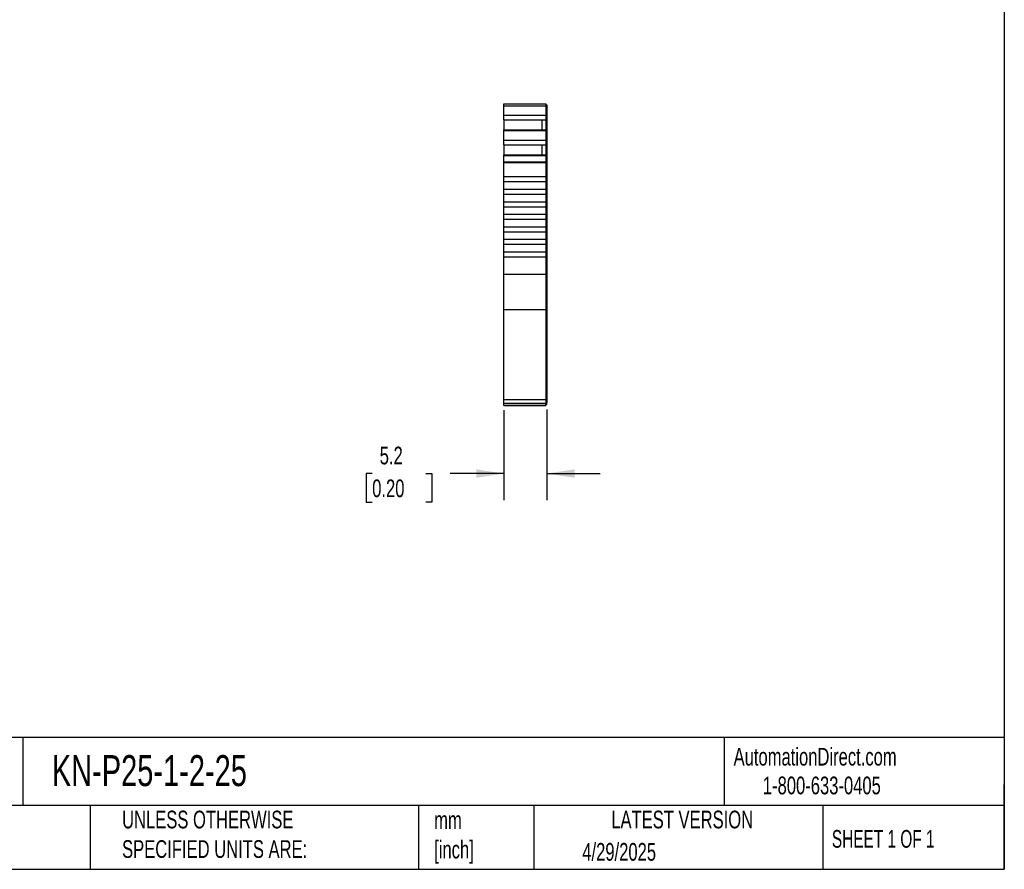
# Model space of a CAD drawing. Header units: millimetres. Extents: x 6 to 273, y 6 to 210.
# Tile 3 of 5: x 155 to 273, y 6 to 108. Entities that reach past the tile are written whole.
import ezdxf

# ---------------------------------------------------------------- set-up
doc = ezdxf.new("R2010")
doc.units = ezdxf.units.MM
doc.linetypes.add('SLD-Solid', pattern=[0])
doc.layers.add('DIMENSIONS', color=140, linetype='SLD-Solid', lineweight=25)
doc.layers.add('TEXT', color=140, linetype='SLD-Solid', lineweight=25)
doc.styles.add('SLDTEXTSTYLE0', font='TXT', dxfattribs={"width": 0.7})
doc.styles.add('SLDTEXTSTYLE1', font='TXT', dxfattribs={"width": 0.65})
doc.dimstyles.new('SLDDIMSTYLE1', dxfattribs={"dimtxt": 2.158008, "dimasz": 3.302, "dimexe": 0, "dimexo": 0.0625, "dimgap": 0.539502, "dimtad": 0, "dimtih": 1, "dimtoh": 1, "dimrnd": 1e-09, "dimzin": 12, "dimdsep": 46, "dimtxsty": 'SLDTEXTSTYLE0', "dimsah": 1, "dimcen": 0.09, "dimadec": 0, "dimazin": 3, "dimtfac": 1, "dimtmove": 0, "dimatfit": 0, "dimfxl": 0, "dimfrac": 2, "dimtolj": 1, "dimtzin": 12, "dimarcsym": 0})

# ---------------------------------------------------------------- blocks, each defined once
blk = doc.blocks.new('_D_3')
at = {"layer": 'DIMENSIONS'}
for p, q in [((213.24, 61.25), (213.24, 50.5)), ((218.39, 61.33), (218.39, 50.5)), ((197.5, 53.68), (196.78, 53.68)), ((196.78, 53.68), (196.78, 50.25)), ((203.92, 53.68), (204.64, 53.68)), ((204.64, 53.68), (204.64, 50.25)), ((213.24, 53.68), (206.84, 53.68)), ((218.39, 53.68), (224.74, 53.68)), ((196.78, 50.25), (197.5, 50.25)), ((204.64, 50.25), (203.92, 50.25))]:
    blk.add_line(p, q, dxfattribs=at)
for points in [[(213.24, 53.68), (209.94, 54.18), (209.94, 53.17)], [(218.39, 53.68), (221.69, 53.17), (221.69, 54.18)]]:
    blk.add_solid(points, dxfattribs=at)
at = {"layer": 'DIMENSIONS', "char_height": 2.117, "attachment_point": 1, "style": 'SLDTEXTSTYLE0'}
for s, insert in [('5.2', (198.4, 56.89)), ('0.20', (197.5, 52.97))]:
    blk.add_mtext(s, dxfattribs=dict(at, insert=insert))

msp = doc.modelspace()

# ---------------------------------------------------------------- linework, layer by layer
for p, q in [((213.239, 97.887), (218.239, 97.887)), ((213.239, 97.665), (213.239, 97.887)), ((218.239, 97.887), (218.239, 97.665)), ((218.239, 97.787), (218.389, 97.787)), ((218.389, 97.787), (218.389, 97.639)), ((213.239, 97.665), (218.239, 97.665)), ((213.239, 96.539), (213.239, 97.665)), ((213.239, 96.539), (218.239, 96.539)), ((213.239, 95.98), (213.239, 96.539)), ((218.239, 97.665), (218.239, 96.539)), ((218.239, 97.639), (218.389, 97.639)), ((218.239, 96.582), (218.389, 96.582)), ((218.239, 96.539), (218.239, 95.98)), ((218.389, 97.639), (218.389, 96.582)), ((218.389, 96.582), (218.389, 96.072)), ((213.239, 95.98), (218.239, 95.98)), ((213.239, 95.965), (213.239, 95.98)), ((213.239, 95.965), (213.239, 94.773)), ((213.239, 95.965), (217.789, 95.965)), ((217.789, 95.965), (218.239, 95.965)), ((217.789, 95.965), (217.789, 94.773)), ((218.239, 96.072), (218.389, 96.072)), ((218.239, 96.035), (218.389, 96.035)), ((218.239, 95.98), (218.239, 95.965)), ((218.239, 95.965), (218.239, 94.773)), ((218.389, 96.072), (218.389, 96.035)), ((218.389, 96.035), (218.389, 94.672)), ((213.239, 94.773), (218.239, 94.773)), ((213.239, 94.704), (213.239, 94.773)), ((213.239, 94.704), (218.239, 94.704)), ((213.239, 93.545), (213.239, 94.704)), ((218.239, 94.773), (218.239, 94.704)), ((218.239, 94.704), (218.239, 93.545)), ((218.239, 94.672), (218.389, 94.672)), ((218.239, 94.609), (218.389, 94.609)), ((218.389, 94.672), (218.389, 94.609)), ((218.389, 94.609), (218.389, 93.588)), ((213.239, 93.545), (218.239, 93.545)), ((213.239, 92.986), (213.239, 93.545)), ((213.239, 92.986), (218.239, 92.986)), ((213.239, 92.971), (213.239, 92.986)), ((213.239, 92.971), (213.239, 91.779)), ((213.239, 92.971), (217.789, 92.971)), ((217.789, 92.971), (218.239, 92.971)), ((217.789, 92.971), (217.789, 91.779)), ((218.239, 93.588), (218.389, 93.588)), ((218.239, 93.545), (218.239, 92.986)), ((218.239, 93.078), (218.389, 93.078)), ((218.239, 93.041), (218.389, 93.041)), ((218.239, 92.986), (218.239, 92.971)), ((218.239, 92.971), (218.239, 91.779)), ((218.389, 93.588), (218.389, 93.078)), ((218.389, 93.078), (218.389, 93.041)), ((218.389, 93.041), (218.389, 91.678)), ((213.239, 91.779), (218.239, 91.779)), ((213.239, 91.71), (213.239, 91.779)), ((213.239, 91.71), (218.239, 91.71)), ((213.239, 90.936), (213.239, 91.71)), ((213.239, 90.936), (218.239, 90.936)), ((213.239, 90.858), (213.239, 90.936)), ((213.239, 90.858), (218.239, 90.858)), ((213.239, 89.187), (213.239, 90.858)), ((218.239, 91.779), (218.239, 91.71)), ((218.239, 91.71), (218.239, 90.936)), ((218.239, 91.678), (218.389, 91.678)), ((218.239, 91.615), (218.389, 91.615)), ((218.239, 90.936), (218.239, 90.858)), ((218.239, 90.91), (218.389, 90.91)), ((218.239, 90.858), (218.239, 89.187)), ((218.239, 90.858), (218.389, 90.858)), ((218.389, 91.678), (218.389, 91.615)), ((218.389, 91.615), (218.389, 90.91)), ((218.389, 90.91), (218.389, 90.858)), ((218.389, 90.858), (218.389, 77.526)), ((213.239, 89.187), (218.239, 89.187)), ((213.239, 88.587), (213.239, 89.187)), ((213.239, 88.587), (218.239, 88.587)), ((213.239, 87.687), (213.239, 88.587)), ((218.239, 89.187), (218.239, 88.587)), ((218.239, 88.587), (218.239, 87.687)), ((213.239, 87.687), (218.239, 87.687)), ((213.239, 87.087), (213.239, 87.687)), ((213.239, 87.087), (218.239, 87.087)), ((213.239, 86.187), (213.239, 87.087)), ((218.239, 87.687), (218.239, 87.087)), ((218.239, 87.087), (218.239, 86.187)), ((213.239, 85.587), (213.239, 86.187)), ((213.239, 86.187), (218.239, 86.187)), ((218.239, 86.187), (218.239, 85.587)), ((213.239, 85.587), (218.239, 85.587)), ((213.239, 84.687), (213.239, 85.587)), ((218.239, 85.587), (218.239, 84.687)), ((213.239, 84.687), (218.239, 84.687)), ((213.239, 84.087), (213.239, 84.687)), ((213.239, 84.087), (218.239, 84.087)), ((213.239, 83.187), (213.239, 84.087)), ((218.239, 84.687), (218.239, 84.087)), ((218.239, 84.087), (218.239, 83.187)), ((213.239, 83.187), (218.239, 83.187)), ((213.239, 82.587), (213.239, 83.187)), ((213.239, 82.587), (218.239, 82.587)), ((213.239, 81.687), (213.239, 82.587)), ((218.239, 83.187), (218.239, 82.587)), ((218.239, 82.587), (218.239, 81.687)), ((213.239, 81.687), (218.239, 81.687)), ((213.239, 81.087), (213.239, 81.687)), ((218.239, 81.687), (218.239, 81.087)), ((213.239, 81.087), (218.239, 81.087)), ((213.239, 80.187), (213.239, 81.087)), ((213.239, 80.187), (218.239, 80.187)), ((213.239, 79.587), (213.239, 80.187)), ((218.239, 81.087), (218.239, 80.187)), ((218.239, 80.187), (218.239, 79.587)), ((213.239, 79.587), (218.239, 79.587)), ((213.239, 77.526), (213.239, 79.587)), ((218.239, 79.587), (218.239, 77.526)), ((213.239, 77.526), (218.239, 77.526)), ((213.239, 73.293), (213.239, 77.526)), ((218.239, 77.526), (218.239, 73.293)), ((218.239, 77.526), (218.389, 77.526)), ((218.389, 77.526), (218.389, 73.378)), ((213.239, 73.293), (218.239, 73.293)), ((213.239, 62.516), (213.239, 73.293)), ((218.239, 73.378), (218.389, 73.378)), ((218.239, 73.293), (218.239, 62.516)), ((218.389, 73.378), (218.389, 62.601)), ((213.239, 62.516), (218.239, 62.516)), ((213.239, 62.078), (213.239, 62.516)), ((218.239, 62.601), (218.389, 62.601)), ((218.239, 62.516), (218.239, 62.078)), ((218.389, 62.601), (218.389, 62.178)), ((213.239, 62.078), (218.239, 62.078)), ((213.239, 61.815), (213.239, 62.078)), ((213.239, 61.815), (218.239, 61.815)), ((218.239, 61.815), (213.239, 61.815)), ((218.239, 62.178), (218.389, 62.178)), ((218.239, 61.815), (218.239, 62.078)), ((218.239, 61.915), (218.389, 61.915)), ((218.239, 61.915), (218.389, 61.915)), ((218.389, 61.915), (218.389, 62.178))]:
    msp.add_line(p, q)
at = {"layer": 'TEXT'}
for p, q in [((273.05, 209.55), (273.05, 6.35)), ((273.05, 22.126), (6.35, 22.126)), ((155.759, 22.126), (155.759, 13.97)), ((239.575, 22.126), (239.575, 13.97)), ((273.05, 6.35), (273.05, 16.51)), ((273.05, 13.97), (6.35, 13.97)), ((163.78, 13.97), (163.78, 6.35)), ((203.024, 13.97), (203.024, 6.35)), ((216.812, 13.97), (216.812, 6.35)), ((251.349, 13.97), (251.349, 6.35)), ((6.35, 6.35), (273.05, 6.35))]:
    msp.add_line(p, q, dxfattribs=at)

# ---------------------------------------------------------------- texts
for s, insert, char_height, attachment_point, style in [('KN-P25-1-2-25', (159.208, 20.006), 3.70417, 1, 'SLDTEXTSTYLE0'), ('AutomationDirect.com', (240.695, 20.877), 2.11667, 1, 'SLDTEXTSTYLE0'), ('1-800-633-0405', (244.192, 17.437), 2.11667, 1, 'SLDTEXTSTYLE0'), ('UNLESS OTHERWISE ^JSPECIFIED UNITS ARE:', (167.608, 13.361), 2.11667, 1, 'SLDTEXTSTYLE0'), ('LATEST VERSION', (234.552, 13.364), 2.11667, 2, 'SLDTEXTSTYLE0'), ('mm^J[inch]', (204.907, 13.297), 2.1167, 1, 'SLDTEXTSTYLE0'), ('SHEET 1 OF 1', (252.441, 11.051), 2.11667, 1, 'SLDTEXTSTYLE1'), ('4/29/2025', (222.613, 9.497), 2.1167, 1, 'SLDTEXTSTYLE0')]:
    msp.add_mtext(s, dxfattribs=dict(at, insert=insert, char_height=char_height, attachment_point=attachment_point, style=style))

# ---------------------------------------------------------------- dimensions: what is measured, and where the dimension line sits
at = {"layer": 'DIMENSIONS'}
dim = msp.add_linear_dim(base=(218.389, 53.675), p1=(213.239, 62.516), p2=(218.389, 62.601), angle=0, dimstyle='SLDDIMSTYLE1', dxfattribs=at)
dim.commit()
dim.dimension.update_dxf_attribs({"geometry": '_D_3', "text_midpoint": (200.709, 53.675), "dimtype": 160})

doc.saveas('drawing.dxf')
